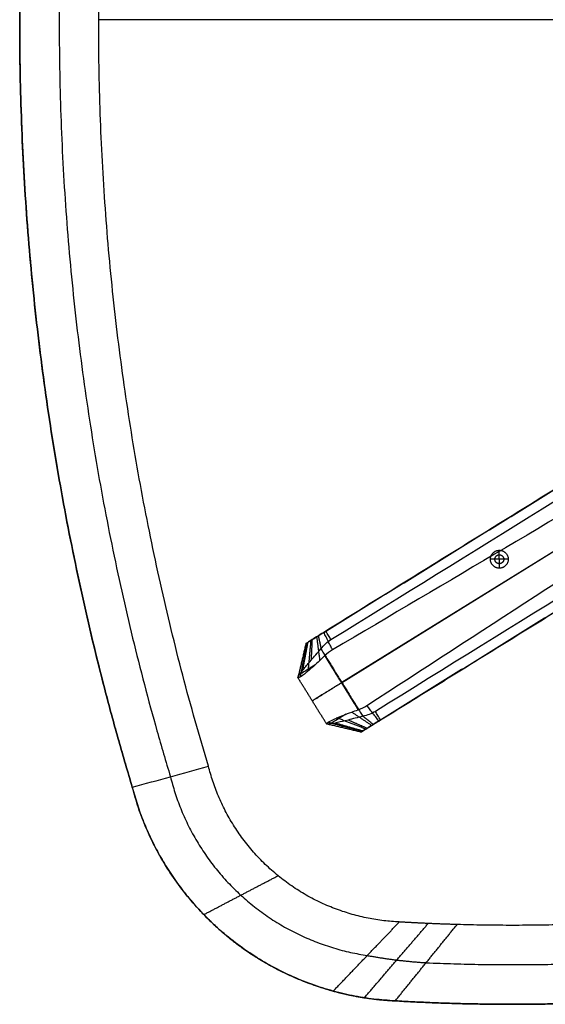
# Model space of a CAD drawing. Header units: millimetres. Extents: x 158 to 605, y -307 to 354.
# Tile 1 of 12: x 158 to 334, y -307 to 24. Entities that reach past the tile are written whole.
import ezdxf

# ---------------------------------------------------------------- set-up
doc = ezdxf.new("R2010")
doc.units = ezdxf.units.MM
doc.layers.add('Legs', color=7, linetype='Continuous', true_color=0x38b677)
doc.layers.add('Tabletop', color=7, linetype='Continuous', true_color=0xffa000)

msp = doc.modelspace()

# ---------------------------------------------------------------- linework, layer by layer
at = {"layer": 'Legs'}
for p, q in [((564.71, -13.44, -1678.49), (265.79, -198.67, -1678.44)), ((265.65, -198.75, -1653.5), (498.09, -54.72, -1619.63))]:
    msp.add_line(p, q, dxfattribs=at)
for points, degree in [([(543.87, -5.76, -1675.09), (402.12, -93.6, -1675.09), (260.38, -181.44, -1675.09)], 2), ([(262.14, -184.27, -1678.44), (356.67, -125.72, -1678.45), (451.19, -67.17, -1678.47), (545.71, -8.62, -1678.49)], 3), ([(560.57, -32.59, -1678.49), (466.07, -91.17, -1678.47), (371.56, -149.76, -1678.45), (277.06, -208.34, -1678.44)], 3), ([(278.81, -211.19, -1675.09), (420.56, -123.35, -1675.09), (562.31, -35.51, -1675.09)], 2), ([(259.76, -181.82, -1659.61), (374.57, -110.67, -1645.76), (489.38, -39.53, -1631.92)], 2), ([(494.67, -50.68, -1619.72), (417.34, -96.36, -1630.85), (340, -142.03, -1641.97), (262.66, -187.71, -1653.1)], 3), ([(274.21, -206.35, -1653.1), (349.54, -157.42, -1641.97), (424.86, -108.5, -1630.85), (500.18, -59.58, -1619.72)], 3), ([(507.81, -69.28, -1631.92), (393, -140.43, -1645.76), (278.19, -211.57, -1659.61)], 2), ([(260.38, -181.44, -1675.09), (259.54, -181.96, -1675.1), (257.85, -183, -1674.72), (255.69, -184.34, -1673.1), (254.2, -185.26, -1670.64), (253.6, -185.64, -1667.71), (253.97, -185.41, -1664.72), (255.25, -184.61, -1662.11), (257.28, -183.36, -1660.25), (258.92, -182.34, -1659.69), (259.76, -181.82, -1659.61)], 3), ([(255.38, -184.53, -1662.23), (254.9, -189.7, -1659.51), (254.43, -194.86, -1656.79)], 2), ([(255.8, -184.27, -1672.96), (255.64, -187.73, -1675.03), (255.47, -191.19, -1677.1)], 2), ([(257.35, -183.31, -1660.42), (257.86, -187.3, -1657.16), (258.38, -191.29, -1653.9)], 2), ([(257.91, -182.96, -1674.55), (258.36, -185.15, -1676.49), (258.81, -187.33, -1678.44)], 2), ([(253.76, -185.54, -1667.7), (252.44, -191.16, -1667.89), (251.12, -196.78, -1668.08)], 2), ([(254.12, -185.31, -1664.78), (252.93, -191.1, -1663.37), (251.75, -196.88, -1661.96)], 2), ([(254.35, -185.17, -1670.56), (253.47, -189.91, -1672.05), (252.59, -194.66, -1673.53)], 2), ([(258.79, -187.36, -1678.44), (265.79, -198.67, -1678.44), (272.8, -209.97, -1678.44)], 2), ([(262.66, -187.71, -1653.1), (261.71, -188.26, -1653.24), (260.84, -188.92, -1653.37), (260.03, -189.67, -1653.5)], 3), ([(260.03, -189.67, -1653.5), (265.65, -198.75, -1653.5), (271.28, -207.83, -1653.5)], 2), ([(260.68, -212.55, -1666.05), (255.88, -204.81, -1666.05), (251.08, -197.06, -1666.05)], 2), ([(271.28, -207.83, -1653.5), (272.32, -207.45, -1653.37), (273.29, -206.96, -1653.24), (274.21, -206.35, -1653.1)], 3), ([(273.81, -214.28, -1662.23), (268.98, -212.41, -1659.51), (264.15, -210.53, -1656.79)], 2), ([(274.24, -214.02, -1672.96), (271.06, -212.63, -1675.03), (267.89, -211.24, -1677.1)], 2), ([(275.79, -213.06, -1660.42), (272.44, -210.82, -1657.16), (269.1, -208.59, -1653.9)], 2), ([(278.19, -211.57, -1659.61), (277.36, -212.09, -1659.69), (275.71, -213.11, -1660.25), (273.69, -214.36, -1662.11), (272.4, -215.16, -1664.72), (272.03, -215.39, -1667.71), (272.64, -215.01, -1670.64), (274.13, -214.09, -1673.1), (276.29, -212.75, -1674.72), (277.97, -211.71, -1675.1), (278.81, -211.19, -1675.09)], 3), ([(276.35, -212.71, -1674.55), (274.59, -211.34, -1676.49), (272.83, -209.97, -1678.44)], 2), ([(272.2, -215.29, -1667.7), (266.57, -213.96, -1667.89), (260.95, -212.64, -1668.08)], 2), ([(272.55, -215.06, -1664.78), (266.85, -213.55, -1663.37), (261.14, -212.04, -1661.96)], 2), ([(272.79, -214.92, -1670.56), (268.15, -213.6, -1672.05), (263.51, -212.27, -1673.53)], 2)]:
    msp.add_open_spline(points, degree=degree, dxfattribs=at)
for points, knots in [([(262.14, -184.27, -1678.44), (261.86, -183.82, -1677.9), (261.27, -182.87, -1676.78), (260.68, -181.92, -1675.67), (260.38, -181.44, -1675.09)], [0, 0, 0, 0, 2.294414, 4.730012, 4.730012, 4.730012, 4.730012]), ([(258.79, -187.36, -1678.44), (258.79, -187.35, -1678.44), (258.8, -187.34, -1678.44), (258.81, -187.33, -1678.44), (259.27, -186.73, -1678.44), (259.78, -186.17, -1678.44), (260.9, -185.13, -1678.44), (261.5, -184.67, -1678.44), (262.14, -184.27, -1678.44)], [0, 0, 0, 0, 0.034425, 0.034425, 0.034425, 2.311706, 2.311706, 4.590223, 4.590223, 4.590223, 4.590223]), ([(262.66, -187.71, -1653.1), (262.46, -187.3, -1653.55), (262, -186.37, -1654.58), (261.29, -184.92, -1656.18), (260.52, -183.37, -1657.89), (260.01, -182.34, -1659.03), (259.76, -181.82, -1659.61)], [0, 0, 0, 0, 1.938159, 4.373808, 6.809459, 9.245114, 9.245114, 9.245114, 9.245114]), ([(260.03, -189.67, -1653.5), (259.48, -190.22, -1653.57), (258.93, -190.77, -1653.7), (258.38, -191.29, -1653.9), (256.95, -192.66, -1654.42), (255.59, -193.89, -1655.41), (254.43, -194.86, -1656.79), (254.24, -195.02, -1657.02), (254.05, -195.18, -1657.27), (253.87, -195.32, -1657.52), (252.96, -196.07, -1658.8), (252.23, -196.6, -1660.31), (251.75, -196.88, -1661.96), (251.36, -197.11, -1663.28), (251.14, -197.17, -1664.66), (251.08, -197.06, -1666.05), (251.06, -197.01, -1666.73), (251.07, -196.92, -1667.41), (251.12, -196.78, -1668.08), (251.28, -196.39, -1670.08), (251.8, -195.66, -1671.94), (252.59, -194.66, -1673.53), (252.77, -194.43, -1673.88), (252.95, -194.2, -1674.21), (253.15, -193.96, -1674.53), (253.82, -193.14, -1675.58), (254.6, -192.21, -1676.45), (255.47, -191.19, -1677.1), (256.5, -189.99, -1677.87), (257.63, -188.69, -1678.32), (258.79, -187.36, -1678.44)], [0, 0, 0, 0, 2.350554, 2.350554, 2.350554, 8.530092, 8.530092, 8.530092, 9.558291, 9.558291, 9.558291, 14.8007, 14.8007, 14.8007, 18.985573, 18.985573, 18.985573, 21.045481, 21.045481, 21.045481, 27.194058, 27.194058, 27.194058, 28.539471, 28.539471, 28.539471, 33.006725, 33.006725, 33.006725, 38.316651, 38.316651, 38.316651, 38.316651]), ([(256.82, -192.76, -1654.67), (255.96, -193.29, -1655.38), (253.93, -194.55, -1657.54), (251.67, -195.95, -1662.11), (251.07, -196.32, -1667.03), (251.41, -196.11, -1669.92), (251.59, -196, -1670.84)], [12.228551, 12.228551, 12.228551, 12.228551, 17.770128, 26.655191, 35.540255, 39.745488, 39.745488, 39.745488, 39.745488]), ([(272.8, -209.97, -1678.44), (271.1, -210.42, -1678.32), (269.43, -210.85, -1677.87), (267.89, -211.24, -1677.1), (266.59, -211.56, -1676.45), (265.41, -211.85, -1675.58), (264.39, -212.08, -1674.53), (264.08, -212.15, -1674.21), (263.78, -212.21, -1673.88), (263.51, -212.27, -1673.53), (262.25, -212.54, -1671.94), (261.37, -212.67, -1670.08), (260.95, -212.64, -1668.08), (260.81, -212.63, -1667.41), (260.72, -212.6, -1666.73), (260.68, -212.55, -1666.05), (260.61, -212.45, -1664.66), (260.77, -212.28, -1663.28), (261.14, -212.04, -1661.96), (261.6, -211.73, -1660.31), (262.4, -211.32, -1658.8), (263.48, -210.83, -1657.52), (263.69, -210.73, -1657.27), (263.91, -210.63, -1657.02), (264.15, -210.53, -1656.79), (265.53, -209.93, -1655.41), (267.23, -209.26, -1654.42), (269.1, -208.59, -1653.9), (269.81, -208.33, -1653.7), (270.54, -208.08, -1653.57), (271.28, -207.83, -1653.5)], [0, 0, 0, 0, 5.309926, 5.309926, 5.309926, 9.777179, 9.777179, 9.777179, 11.122593, 11.122593, 11.122593, 17.27117, 17.27117, 17.27117, 19.331078, 19.331078, 19.331078, 23.515951, 23.515951, 23.515951, 28.75836, 28.75836, 28.75836, 29.786559, 29.786559, 29.786559, 35.966097, 35.966097, 35.966097, 38.316651, 38.316651, 38.316651, 38.316651]), ([(278.19, -211.57, -1659.61), (277.84, -211.11, -1659.03), (277.15, -210.19, -1657.89), (276.1, -208.82, -1656.18), (275.12, -207.53, -1654.58), (274.49, -206.71, -1653.55), (274.21, -206.35, -1653.1)], [0, 0, 0, 0, 2.435655, 4.871306, 7.306955, 9.245114, 9.245114, 9.245114, 9.245114]), ([(267.09, -209.33, -1654.67), (266.24, -209.86, -1655.38), (264.2, -211.13, -1657.54), (261.94, -212.52, -1662.11), (261.34, -212.9, -1667.03), (261.68, -212.69, -1669.92), (261.86, -212.57, -1670.84)], [12.228551, 12.228551, 12.228551, 12.228551, 17.770128, 26.655191, 35.540255, 39.745488, 39.745488, 39.745488, 39.745488]), ([(277.06, -208.34, -1678.44), (276.41, -208.74, -1678.44), (275.73, -209.07, -1678.44), (274.31, -209.61, -1678.44), (273.58, -209.81, -1678.44), (272.83, -209.97, -1678.44), (272.82, -209.97, -1678.44), (272.81, -209.97, -1678.44), (272.8, -209.97, -1678.44)], [0, 0, 0, 0, 2.278517, 2.278517, 4.555798, 4.555798, 4.555798, 4.590223, 4.590223, 4.590223, 4.590223]), ([(278.81, -211.19, -1675.09), (278.51, -210.7, -1675.67), (277.92, -209.75, -1676.78), (277.34, -208.8, -1677.9), (277.06, -208.34, -1678.44)], [0, 0, 0, 0, 2.435598, 4.730012, 4.730012, 4.730012, 4.730012])]:
    msp.add_open_spline(points, degree=3, knots=knots, dxfattribs=at)
msp.add_rational_spline([(265.79, -198.67, -1678.44), (255.95, -204.77, -1677.65), (255.88, -204.81, -1666.05), (255.82, -204.85, -1654.44), (265.65, -198.75, -1653.5)], [1, 0.732747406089, 1, 0.732747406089, 1], degree=2, knots=[1195.643942, 1195.643942, 1195.643942, 1214.355087, 1214.355087, 1233.066231, 1233.066231, 1233.066231], dxfattribs=at)
at = {"layer": 'Tabletop'}
msp.add_line((578.93, 23.81, -1097.12), (184.24, 23.81, -1097.12), dxfattribs=at)
for points, weights, knots in [([(195.51, -233.82, -1078.12), (157.49, -107.79, -1078.12), (157.74, 23.85, -1078.12), (157.55, 155.5, -1078.12), (195.64, 281.51, -1078.12)], [1, 0.989145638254, 1, 0.989145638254, 1], [0, 0, 0, 263.287712, 263.287712, 526.575424, 526.575424, 526.575424]), ([(195.64, 281.51, -1086.12), (157.55, 155.5, -1086.12), (157.74, 23.85, -1086.12), (157.49, -107.79, -1086.12), (195.51, -233.82, -1086.12)], [1, 0.989145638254, 1, 0.989145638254, 1], [0, 0, 0, 263.287712, 263.287712, 526.575424, 526.575424, 526.575424]), ([(208.41, 277.96, -1091.62), (170.8, 153.69, -1091.62), (170.99, 23.85, -1091.62), (170.74, -105.98, -1091.62), (208.28, -230.27, -1091.62)], [1, 0.989118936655, 1, 0.989118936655, 1], [674.678577, 674.678577, 674.678577, 959.463786, 959.463786, 1244.248994, 1244.248994, 1244.248994]), ([(221.05, -226.72, -1097.12), (183.99, -104.18, -1097.12), (184.24, 23.85, -1097.12), (184.05, 151.87, -1097.12), (221.17, 274.4, -1097.12)], [1, 0.989092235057, 1, 0.989092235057, 1], [-1244.248994, -1244.248994, -1244.248994, -959.463786, -959.463786, -674.678577, -674.678577, -674.678577]), ([(158.97, 71.84, -1086.12), (157.7, 47.86, -1086.12), (157.74, 23.85, -1086.12), (157.49, -107.79, -1086.12), (195.51, -233.82, -1086.12)], [0.99674056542, 0.998002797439, 1, 0.989145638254, 1], [891.525177, 891.525177, 891.525177, 939.61841, 939.61841, 1200.994679, 1200.994679, 1200.994679]), ([(315.63, -157.28, -1097.12), (315.63, -154.28, -1097.12), (318.63, -154.28, -1097.12), (321.63, -154.28, -1097.12), (321.63, -157.28, -1097.12)], [1, 0.707106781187, 1, 0.707106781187, 1], [9.424778, 9.424778, 9.424778, 14.137167, 14.137167, 18.849556, 18.849556, 18.849556]), ([(321.63, -157.28, -1097.12), (321.63, -160.28, -1097.12), (318.63, -160.28, -1097.12), (315.63, -160.28, -1097.12), (315.63, -157.28, -1097.12)], [1, 0.707106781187, 1, 0.707106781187, 1], [0, 0, 0, 4.712389, 4.712389, 9.424778, 9.424778, 9.424778]), ([(317.13, -157.28, -1096.37), (317.13, -155.78, -1096.37), (318.63, -155.78, -1096.37), (320.13, -155.78, -1096.37), (320.13, -157.28, -1096.37)], [1, 0.707106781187, 1, 0.707106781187, 1], [9.424778, 9.424778, 9.424778, 14.137167, 14.137167, 18.849556, 18.849556, 18.849556]), ([(320.13, -157.28, -1096.37), (320.13, -158.78, -1096.37), (318.63, -158.78, -1096.37), (317.13, -158.78, -1096.37), (317.13, -157.28, -1096.37)], [1, 0.707106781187, 1, 0.707106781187, 1], [0, 0, 0, 4.712389, 4.712389, 9.424778, 9.424778, 9.424778]), ([(490.6, -251.24, -1097.12), (440.46, -270.25, -1097.12), (387.23, -276.72, -1097.12), (380.98, -277.48, -1097.12), (374.71, -278.07, -1097.12), (339.64, -280.91, -1097.12), (304.46, -279.89, -1097.12)], [1, 0.991875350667, 0.99828152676, 0.999039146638, 1, 0.998494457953, 1], [-1577.731585, -1577.731585, -1577.731585, -1457.954744, -1457.954744, -1443.891032, -1443.891032, -1365.288243, -1365.288243, -1365.288243]), ([(294.08, -292.7, -1091.62), (331.45, -294.37, -1091.62), (368.78, -291.76, -1091.62), (375.45, -291.27, -1091.62), (382.12, -290.61, -1091.61), (438.82, -284.57, -1091.62), (492.28, -264.74, -1091.62)], [0.999584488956, 0.998001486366, 0.999684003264, 0.999333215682, 0.99914076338, 0.991622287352, 0.999573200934], [1365.288243, 1365.288243, 1365.288243, 1444.052501, 1444.052501, 1458.189968, 1458.189968, 1577.731585, 1577.731585, 1577.731585])]:
    msp.add_rational_spline(points, weights, degree=2, knots=knots, dxfattribs=at)
for points, degree in [([(318.63, -157.28, -1095.62), (318.63, -155.78, -1096.37), (318.63, -154.28, -1097.12)], 2), ([(318.63, -157.28, -1095.62), (317.13, -157.28, -1096.37), (315.63, -157.28, -1097.12)], 2), ([(321.63, -157.28, -1097.12), (320.13, -157.28, -1096.37), (318.63, -157.28, -1095.62)], 2), ([(318.63, -157.28, -1095.62), (318.63, -158.78, -1096.37), (318.63, -160.28, -1097.12)], 2), ([(195.51, -233.82, -1086.12), (204.03, -231.45, -1089.79), (212.54, -229.09, -1093.45), (221.05, -226.72, -1097.12)], 3), ([(195.51, -233.82, -1078.12), (195.51, -233.82, -1082.12), (195.51, -233.82, -1086.12)], 2), ([(227.81, -284.17, -1078.12), (227.81, -284.17, -1082.12), (227.81, -284.17, -1086.12)], 2), ([(283.7, -305.5, -1078.12), (283.7, -305.5, -1082.12), (283.7, -305.5, -1086.12)], 2), ([(330.37, -306.62, -1078.12), (330.37, -306.62, -1082.12), (330.37, -306.62, -1086.12)], 2)]:
    msp.add_open_spline(points, degree=degree, dxfattribs=at)
for points, weights, degree in [([(285.08, -279.03, -1097.12), (233.56, -276.75, -1097.12), (221.05, -226.72, -1097.12)], [1, 0.80165430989, 1], 2), ([(208.28, -230.27, -1091.62), (221.19, -282.29, -1091.49), (274.33, -290.28, -1091.78)], [1, 0.820626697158, 0.971182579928], 2), ([(283.7, -305.5, -1078.12), (213.14, -302.22, -1078.12), (195.51, -233.82, -1078.12)], [1, 0.804470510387, 1], 2), ([(195.51, -233.82, -1086.12), (209.37, -287.58, -1086.12), (262.92, -302.22, -1086.12)], [1, 0.864892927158, 1], 2), ([(219.48, -276.54, -1086.12), (227.75, -272.21, -1089.77), (236.06, -267.86, -1093.44), (244.39, -263.5, -1097.12)], [0.905390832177, 0.903869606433, 0.902348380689, 0.900827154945], 3), ([(214.84, -271.4, -1086.12), (236.77, -297.57, -1086.12), (270.32, -303.93, -1086.12)], [0.910478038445, 0.880440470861, 0.959862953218], 2), ([(262.92, -302.22, -1086.12), (270.6, -294.18, -1089.93), (277.98, -286.46, -1093.6), (285.08, -279.03, -1097.12)], [1, 1.00039416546, 1.00038899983, 1], 3), ([(273.37, -304.46, -1086.12), (280.66, -295.97, -1089.86), (287.79, -287.67, -1093.53), (294.77, -279.54, -1097.12)], [0.968027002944, 0.978527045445, 0.989027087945, 0.999527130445], 3), ([(283.7, -305.5, -1086.12), (290.62, -296.97, -1089.78), (297.54, -288.43, -1093.45), (304.46, -279.89, -1097.12)], [1, 1.00000007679, 1.0000000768, 1], 3), ([(304.46, -279.89, -1097.12), (294.77, -279.61, -1097.12), (285.08, -279.03, -1097.12)], [1, 0.999885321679, 1], 2), ([(274.33, -290.28, -1091.78), (284.14, -292.08, -1091.72), (294.08, -292.7, -1091.62)], [0.971182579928, 0.982170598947, 0.999584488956], 2), ([(262.92, -302.22, -1086.12), (273.13, -305.01, -1086.12), (283.7, -305.5, -1086.12)], [1, 0.993939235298, 1], 2), ([(377.01, -304.47, -1078.12), (330.39, -308.25, -1078.12), (283.7, -305.5, -1078.12)], [1, 0.997550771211, 1], 2), ([(283.7, -305.5, -1086.12), (330.39, -308.25, -1086.12), (377.01, -304.47, -1086.12)], [1, 0.997550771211, 1], 2)]:
    msp.add_rational_spline(points, weights, degree=degree, dxfattribs=at)

doc.saveas('drawing.dxf')
